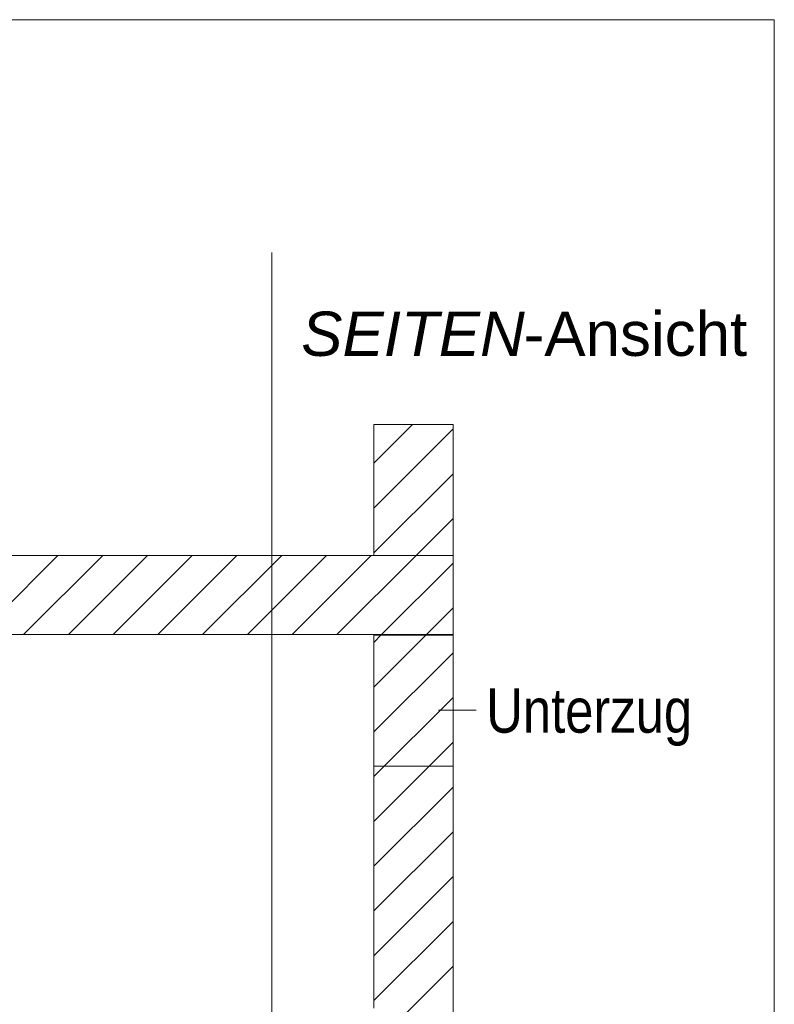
# Model space of a CAD drawing. Extents: x -720 to 300, y 62 to 1107.
# Tile 231 of 250: x 237 to 261, y 778 to 810. Entities that reach past the tile are written whole.
import ezdxf
from ezdxf.lldxf.tags import DXFTag

# ---------------------------------------------------------------- set-up
doc = ezdxf.new("R2010")
doc.units = 0
doc.layers.get('0').update_dxf_attribs({"lineweight": 35})
doc.layers.add('E_Detail_Beschriftung', color=7, linetype='Continuous', lineweight=13, true_color=0x009900)
doc.layers.add('E_Detail_Wandschraffur', color=7, linetype='Continuous', lineweight=5, true_color=0xc0c0c0)
doc.layers.add('E_Detail_Linie_Text_Bem', color=7, linetype='Continuous', lineweight=13)
doc.styles.get("Standard").update_dxf_attribs({"font": 'ARIALN.TTF'})
tags = doc.linetypes.add('fein_strichliert', pattern=[4, 1, -2, 1]).pattern_tags.tags
tags[8:9] = [DXFTag(74, 4), DXFTag(75, 0), DXFTag(340, '0'), DXFTag(46, 0.0), DXFTag(50, 0.0), DXFTag(44, 0.0), DXFTag(45, 0.0)]
tags[6:7] = [DXFTag(74, 4), DXFTag(75, 0), DXFTag(340, '0'), DXFTag(46, 0.0), DXFTag(50, 0.0), DXFTag(44, 0.0), DXFTag(45, 0.0)]
tags[4:5] = [DXFTag(74, 4), DXFTag(75, 0), DXFTag(340, '0'), DXFTag(46, 0.0), DXFTag(50, 0.0), DXFTag(44, 0.0), DXFTag(45, 0.0)]
tags = doc.linetypes.add('fein_strichliert-A06G9FM98I', pattern=[4, 1, -2, 1]).pattern_tags.tags
tags[8:9] = [DXFTag(74, 4), DXFTag(75, 0), DXFTag(340, '0'), DXFTag(46, 0.0), DXFTag(50, 0.0), DXFTag(44, 0.0), DXFTag(45, 0.0)]
tags[6:7] = [DXFTag(74, 4), DXFTag(75, 0), DXFTag(340, '0'), DXFTag(46, 0.0), DXFTag(50, 0.0), DXFTag(44, 0.0), DXFTag(45, 0.0)]
tags[4:5] = [DXFTag(74, 4), DXFTag(75, 0), DXFTag(340, '0'), DXFTag(46, 0.0), DXFTag(50, 0.0), DXFTag(44, 0.0), DXFTag(45, 0.0)]

# ---------------------------------------------------------------- blocks, each defined once
blk = doc.blocks.new('Referenz-A06G9FMH8I')
at = {"layer": 'E_Detail_Linie_Text_Bem', "linetype": 'fein_strichliert-A06G9FM98I', "ltscale": 0.65}
for p, q in [((260.951, 809.562), (198.182, 809.562)), ((260.951, 748.245), (260.951, 809.562)), ((245.07, 749.326), (245.07, 802.206))]:
    blk.add_line(p, q, dxfattribs=at)
at = {"layer": 'E_Detail_Linie_Text_Bem', "linetype": 'Continuous', "ltscale": 0.13}
for p, q in [((248.299, 796.769), (250.799, 796.769)), ((248.299, 792.634), (248.299, 796.769)), ((250.799, 796.769), (250.799, 792.634)), ((250.799, 792.634), (199.472, 792.634)), ((250.799, 792.634), (248.299, 792.634)), ((250.799, 790.134), (250.799, 792.634)), ((199.472, 790.134), (248.299, 790.134)), ((209.864, 790.134), (250.799, 790.134)), ((248.299, 790.134), (250.799, 790.134)), ((248.299, 778.334), (248.299, 790.134)), ((248.299, 790.134), (250.799, 790.134)), ((248.299, 790.113), (250.799, 790.113)), ((248.299, 785.978), (248.299, 790.113)), ((250.799, 790.134), (250.799, 750.134)), ((250.799, 790.113), (250.799, 785.978)), ((250.799, 785.978), (248.299, 785.978))]:
    blk.add_line(p, q, dxfattribs=at)
at = {"layer": 'E_Detail_Linie_Text_Bem', "color": 0, "linetype": 'Continuous', "ltscale": 0.13}
blk.add_line((251.535, 787.746), (250.343, 787.746), dxfattribs=at)
at = {"layer": 'E_Detail_Wandschraffur', "linetype": 'fein_strichliert', "ltscale": 0.13}
for p, q in [((248.299, 795.547), (249.521, 796.769)), ((248.299, 792.719), (250.799, 795.219)), ((237.229, 790.134), (239.729, 792.634)), ((240.058, 790.134), (242.558, 792.634)), ((242.886, 790.134), (245.386, 792.634)), ((245.714, 790.134), (248.214, 792.634)), ((248.543, 790.134), (250.799, 792.39)), ((248.299, 789.89), (248.543, 790.134)), ((248.299, 787.062), (250.799, 789.562)), ((248.299, 784.233), (250.799, 786.733)), ((248.299, 781.405), (250.799, 783.905)), ((248.299, 778.576), (250.799, 781.076))]:
    blk.add_line(p, q, dxfattribs=at)
at = {"layer": 'E_Detail_Wandschraffur', "linetype": 'ByBlock', "ltscale": 0.13}
for p, q in [((248.299, 794.133), (250.799, 796.633)), ((249.629, 792.634), (250.799, 793.804)), ((235.815, 790.134), (238.315, 792.634)), ((238.643, 790.134), (241.143, 792.634)), ((241.472, 790.134), (243.972, 792.634)), ((244.3, 790.134), (246.8, 792.634)), ((247.129, 790.134), (249.629, 792.634)), ((250.002, 790.179), (250.799, 790.976)), ((250.002, 790.179), (250.799, 790.976)), ((248.299, 788.476), (249.957, 790.134)), ((249.957, 790.134), (250.002, 790.179)), ((248.299, 785.648), (250.799, 788.148)), ((248.299, 782.819), (250.799, 785.319)), ((248.299, 779.991), (250.799, 782.491)), ((248.299, 777.162), (250.799, 779.662))]:
    blk.add_line(p, q, dxfattribs=at)
at = {"layer": 'E_Detail_Beschriftung', "linetype": 'Continuous', "lineweight": -2, "ltscale": 0.25, "char_height": 1.4, "attachment_point": 1}
for s, insert in [('{\\fArial|b0|i1;SEITEN}', (246.002, 800.34)), ('{\\fArial;-Ansicht}', (253.032, 800.34))]:
    blk.add_mtext(s, dxfattribs=dict(at, insert=insert))
at = {"layer": 'E_Detail_Beschriftung', "linetype": 'Continuous', "ltscale": 0.13, "insert": (251.849, 788.436), "char_height": 1.4, "attachment_point": 1}
blk.add_mtext('{\\fArial Narrow;Unterzug}', dxfattribs=at)

msp = doc.modelspace()

# ---------------------------------------------------------------- block references
at = {"color": 8, "lineweight": 25, "ltscale": 0.25, "true_color": 0x808080}
msp.add_blockref('Referenz-A06G9FMH8I', (0, 0), dxfattribs=at)

doc.saveas('drawing.dxf')
